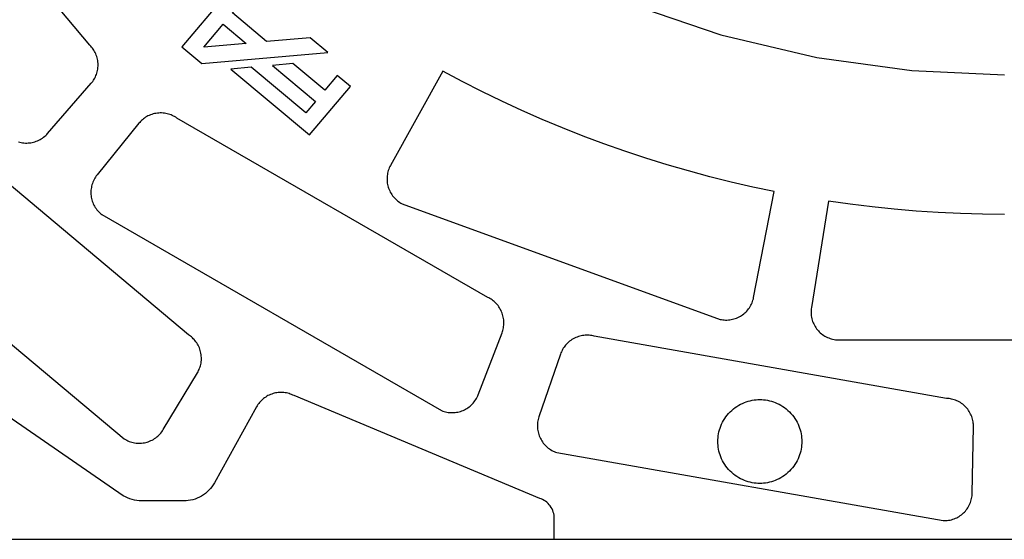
# Model space of a CAD drawing. Header units: inches. Extents: x -8.4 to 8.4, y -8.4 to 8.4.
# Tile 2 of 16: x -5.5 to 0, y -8.4 to -5.5. Entities that reach past the tile are written whole.
import ezdxf

# ---------------------------------------------------------------- set-up
doc = ezdxf.new("R2010")
doc.units = ezdxf.units.IN
doc.layers.get('0').update_dxf_attribs({"true_color": 0xc2ced6})

msp = doc.modelspace()

# ---------------------------------------------------------------- linework, layer by layer
for points in [[(-8.4251, -8.4251), (8.4251, -8.4251), (8.4251, 8.4251), (-8.4251, 8.4251), (-8.4251, -8.4251)], [(-5.71, -1.0566), (-5.5828, -1.5978), (-5.3992, -2.1375), (-5.1582, -2.6671), (-4.8604, -3.1776), (-4.5082, -3.6601), (-4.1061, -4.1061), (-3.6601, -4.5082), (-3.1776, -4.8604), (-2.6671, -5.1582), (-2.1375, -5.3992), (-1.5978, -5.5828), (-1.0566, -5.71), (-0.5218, -5.7835), (0, -5.8069)], [(-5.5517, -6.1854), (-5.544, -6.1875), (-5.5362, -6.1892), (-5.5285, -6.1905), (-5.5207, -6.1914), (-5.5129, -6.1919), (-5.5051, -6.192), (-5.4975, -6.1917), (-5.4898, -6.1911), (-5.4821, -6.1901), (-5.4745, -6.1887), (-5.4668, -6.1869), (-5.4592, -6.1847), (-5.4517, -6.1821), (-5.4444, -6.1792), (-5.4371, -6.1759), (-5.4301, -6.1722), (-5.4232, -6.1682), (-5.4166, -6.1638), (-5.4103, -6.1591), (-5.4042, -6.1542), (-5.3984, -6.149), (-5.3929, -6.1435), (-5.3877, -6.1378), (-5.1422, -5.8555), (-5.1378, -5.8501), (-5.1336, -5.8445), (-5.1295, -5.8386), (-5.1256, -5.8325), (-5.122, -5.826), (-5.1187, -5.8193), (-5.1156, -5.8124), (-5.1129, -5.8053), (-5.1104, -5.798), (-5.1083, -5.7904), (-5.1066, -5.7828), (-5.1053, -5.775), (-5.1043, -5.7671), (-5.1038, -5.7591), (-5.1036, -5.7512), (-5.1039, -5.7432), (-5.1045, -5.7352), (-5.1056, -5.7272), (-5.1071, -5.7194), (-5.1089, -5.7117), (-5.1111, -5.7041), (-5.1137, -5.6967), (-5.1166, -5.6895), (-5.1199, -5.6824), (-5.1234, -5.6757), (-5.1273, -5.6691), (-5.1314, -5.6629), (-5.1357, -5.6569), (-5.1402, -5.6512), (-5.1449, -5.6458), (-5.1498, -5.6407), (-6.4493, -4.0921)], [(-5.0282, -5.3166), (-4.9153, -5.4113), (-4.3939, -5.3657), (-4.6318, -5.6492), (-4.5188, -5.744), (-3.8098, -5.6819), (-3.9087, -5.5989), (-4.1546, -5.6204), (-4.3466, -5.4593), (-4.2344, -5.3256), (-4.3052, -5.2663), (-4.551, -5.2878), (-4.7431, -5.1267), (-4.6309, -4.993), (-4.7047, -4.931), (-5.0282, -5.3166)], [(-4.3988, -5.5215), (-4.269, -5.6304), (-4.5077, -5.6513), (-4.3988, -5.5215)], [(-4.3557, -5.7749), (-3.9127, -6.1466), (-3.6831, -5.873), (-3.7569, -5.8111), (-3.8274, -5.895), (-4.0069, -5.7443), (-4.1213, -5.7544), (-3.8796, -5.9572), (-3.9343, -6.0225), (-4.2414, -5.7649), (-4.3557, -5.7749)], [(-6.8793, -6.2454), (-4.9559, -7.8593), (-4.9493, -7.8632), (-4.9425, -7.8668), (-4.9355, -7.8701), (-4.9282, -7.8731), (-4.9208, -7.8758), (-4.9132, -7.878), (-4.9055, -7.8799), (-4.8977, -7.8814), (-4.8899, -7.8825), (-4.882, -7.8832), (-4.8741, -7.8835), (-4.8662, -7.8834), (-4.8584, -7.8829), (-4.8506, -7.8821), (-4.843, -7.8808), (-4.8355, -7.8792), (-4.8281, -7.8773), (-4.8207, -7.875), (-4.8134, -7.8722), (-4.8062, -7.8691), (-4.7991, -7.8657), (-4.7922, -7.8618), (-4.7855, -7.8577), (-4.7789, -7.8531), (-4.7727, -7.8483), (-4.7666, -7.8431), (-4.7609, -7.8377), (-4.7554, -7.832), (-4.7503, -7.8261), (-4.7455, -7.8199), (-4.741, -7.8136), (-4.7369, -7.8072), (-4.5443, -7.4865), (-4.5408, -7.4805), (-4.5376, -7.4742), (-4.5346, -7.4677), (-4.5319, -7.4609), (-4.5294, -7.4539), (-4.5273, -7.4467), (-4.5255, -7.4394), (-4.524, -7.4319), (-4.5229, -7.4242), (-4.5222, -7.4164), (-4.5218, -7.4086), (-4.5218, -7.4007), (-4.5223, -7.3927), (-4.5231, -7.3848), (-4.5244, -7.3768), (-4.526, -7.369), (-4.5281, -7.3612), (-4.5305, -7.3536), (-4.5333, -7.3461), (-4.5365, -7.3388), (-4.54, -7.3317), (-4.5439, -7.3249), (-4.5481, -7.3183), (-4.5525, -7.3119), (-4.5572, -7.3059), (-4.5621, -7.3001), (-4.5673, -7.2947), (-4.5726, -7.2895), (-4.578, -7.2847), (-4.5836, -7.2802), (-4.5893, -7.2761), (-4.5951, -7.2722), (-6.3686, -5.7831)], [(-1.418, -6.4402), (-1.5392, -6.4123), (-1.66, -6.3821), (-1.7803, -6.3496), (-1.9001, -6.3148), (-2.0192, -6.2777), (-2.1377, -6.2384), (-2.2554, -6.1968), (-2.3724, -6.153), (-2.4884, -6.107), (-2.6035, -6.0588), (-2.7176, -6.0085), (-2.8307, -5.956), (-2.9427, -5.9015), (-3.0535, -5.845), (-3.163, -5.7864), (-3.4572, -6.3181), (-3.4607, -6.3249), (-3.464, -6.332), (-3.4669, -6.3392), (-3.4695, -6.3467), (-3.4717, -6.3543), (-3.4735, -6.362), (-3.475, -6.3698), (-3.476, -6.3777), (-3.4767, -6.3857), (-3.4769, -6.3936), (-3.4768, -6.4016), (-3.4762, -6.4094), (-3.4753, -6.4173), (-3.474, -6.425), (-3.4723, -6.4325), (-3.4702, -6.44), (-3.4678, -6.4473), (-3.465, -6.4545), (-3.4619, -6.4617), (-3.4583, -6.4687), (-3.4544, -6.4756), (-3.4502, -6.4823), (-3.4456, -6.4888), (-3.4407, -6.495), (-3.4354, -6.501), (-3.4299, -6.5067), (-3.4241, -6.5122), (-3.4181, -6.5173), (-3.4118, -6.522), (-3.4053, -6.5265), (-3.3987, -6.5305), (-3.392, -6.5343), (-1.6017, -7.1859), (-1.5942, -7.1874), (-1.5865, -7.1885), (-1.5787, -7.1892), (-1.5708, -7.1896), (-1.5629, -7.1896), (-1.555, -7.1891), (-1.5471, -7.1883), (-1.5392, -7.1871), (-1.5314, -7.1855), (-1.5237, -7.1834), (-1.5162, -7.181), (-1.5087, -7.1783), (-1.5015, -7.1752), (-1.4945, -7.1717), (-1.4877, -7.168), (-1.4812, -7.1639), (-1.4748, -7.1595), (-1.4687, -7.1548), (-1.4627, -7.1498), (-1.457, -7.1444), (-1.4515, -7.1387), (-1.4463, -7.1327), (-1.4413, -7.1265), (-1.4367, -7.12), (-1.4324, -7.1132), (-1.4285, -7.1063), (-1.425, -7.0992), (-1.4218, -7.092), (-1.419, -7.0846), (-1.4165, -7.0772), (-1.4145, -7.0697), (-1.4129, -7.0622), (-1.2964, -6.4658), (-1.418, -6.4402)], [(-5.109, -6.3717), (-5.1137, -6.3778), (-5.1181, -6.3841), (-5.1223, -6.3907), (-5.1261, -6.3976), (-5.1296, -6.4047), (-5.1327, -6.4119), (-5.1355, -6.4194), (-5.1379, -6.427), (-5.1399, -6.4346), (-5.1415, -6.4424), (-5.1428, -6.4502), (-5.1436, -6.4581), (-5.144, -6.4659), (-5.1441, -6.4737), (-5.1437, -6.4815), (-5.143, -6.4891), (-5.142, -6.4967), (-5.1405, -6.5043), (-5.1386, -6.5119), (-5.1364, -6.5194), (-5.1338, -6.5269), (-5.1308, -6.5342), (-5.1274, -6.5414), (-5.1236, -6.5484), (-5.1196, -6.5552), (-5.1151, -6.5618), (-5.1104, -6.5682), (-5.1054, -6.5742), (-5.1, -6.58), (-5.0945, -6.5855), (-5.0887, -6.5907), (-5.0828, -6.5955), (-3.1705, -7.6996), (-3.1633, -7.7023), (-3.156, -7.7047), (-3.1485, -7.7068), (-3.1408, -7.7085), (-3.133, -7.7098), (-3.1251, -7.7107), (-3.1172, -7.7113), (-3.1093, -7.7114), (-3.1013, -7.7111), (-3.0934, -7.7105), (-3.0856, -7.7094), (-3.0778, -7.708), (-3.0702, -7.7061), (-3.0627, -7.704), (-3.0553, -7.7014), (-3.0482, -7.6986), (-3.0412, -7.6954), (-3.0344, -7.6918), (-3.0276, -7.6878), (-3.0211, -7.6835), (-3.0147, -7.6789), (-3.0085, -7.6739), (-3.0026, -7.6686), (-2.997, -7.663), (-2.9916, -7.6572), (-2.9865, -7.651), (-2.9818, -7.6447), (-2.9774, -7.6381), (-2.9734, -7.6314), (-2.9697, -7.6245), (-2.9664, -7.6175), (-2.9635, -7.6104), (-2.8294, -7.2611), (-2.8271, -7.2546), (-2.825, -7.2478), (-2.8232, -7.2409), (-2.8217, -7.2338), (-2.8205, -7.2265), (-2.8196, -7.2191), (-2.8191, -7.2115), (-2.819, -7.2039), (-2.8192, -7.1962), (-2.8198, -7.1884), (-2.8208, -7.1806), (-2.8222, -7.1728), (-2.824, -7.1651), (-2.8262, -7.1574), (-2.8288, -7.1499), (-2.8318, -7.1424), (-2.8351, -7.1352), (-2.8389, -7.1281), (-2.8429, -7.1212), (-2.8473, -7.1146), (-2.852, -7.1082), (-2.8569, -7.1021), (-2.8622, -7.0963), (-2.8676, -7.0909), (-2.8733, -7.0857), (-2.8791, -7.0809), (-2.8851, -7.0764), (-2.8912, -7.0723), (-2.8974, -7.0685), (-2.9037, -7.065), (-2.91, -7.0619), (-4.6608, -6.0511), (-4.6666, -6.0472), (-4.6728, -6.0434), (-4.6792, -6.04), (-4.6858, -6.0368), (-4.6927, -6.0338), (-4.6998, -6.0312), (-4.7071, -6.0288), (-4.7145, -6.0269), (-4.7221, -6.0252), (-4.7299, -6.024), (-4.7378, -6.0231), (-4.7457, -6.0226), (-4.7537, -6.0226), (-4.7616, -6.0229), (-4.7696, -6.0236), (-4.7775, -6.0248), (-4.7854, -6.0263), (-4.7931, -6.0282), (-4.8007, -6.0305), (-4.8082, -6.0332), (-4.8154, -6.0362), (-4.8225, -6.0396), (-4.8293, -6.0433), (-4.8358, -6.0472), (-4.8421, -6.0514), (-4.8481, -6.0559), (-4.8538, -6.0606), (-4.8592, -6.0654), (-4.8643, -6.0705), (-4.8691, -6.0756), (-4.8736, -6.0809), (-5.109, -6.3717)], [(-0.1243, -6.5933), (-0.2487, -6.5898), (-0.373, -6.5839), (-0.4972, -6.5757), (-0.6212, -6.5652), (-0.745, -6.5523), (-0.8685, -6.5371), (-0.9916, -6.5195), (-1.0878, -7.1195), (-1.0888, -7.1272), (-1.0894, -7.135), (-1.0897, -7.1428), (-1.0896, -7.1506), (-1.089, -7.1585), (-1.0881, -7.1664), (-1.0868, -7.1742), (-1.0851, -7.182), (-1.083, -7.1896), (-1.0805, -7.1972), (-1.0777, -7.2046), (-1.0744, -7.2118), (-1.0709, -7.2188), (-1.067, -7.2255), (-1.0629, -7.2321), (-1.0583, -7.2385), (-1.0535, -7.2446), (-1.0484, -7.2505), (-1.043, -7.2561), (-1.0374, -7.2614), (-1.0313, -7.2666), (-1.025, -7.2714), (-1.0185, -7.2759), (-1.0117, -7.2801), (-1.0048, -7.2839), (-0.9976, -7.2874), (-0.9903, -7.2905), (-0.9829, -7.2933), (-0.9755, -7.2956), (-0.9679, -7.2975), (-0.9603, -7.2991), (-0.9526, -7.3003), (0.9526, -7.3003)], [(0, -6.5945), (-0.1243, -6.5933)], [(-2.3101, -7.2802), (-2.317, -7.2786), (-2.324, -7.2772), (-2.3312, -7.2761), (-2.3385, -7.2753), (-2.346, -7.2749), (-2.3536, -7.2749), (-2.3612, -7.2752), (-2.3689, -7.2759), (-2.3766, -7.2769), (-2.3843, -7.2784), (-2.392, -7.2803), (-2.3996, -7.2825), (-2.4071, -7.2852), (-2.4145, -7.2882), (-2.4218, -7.2917), (-2.4288, -7.2954), (-2.4357, -7.2996), (-2.4423, -7.304), (-2.4486, -7.3088), (-2.4547, -7.3139), (-2.4605, -7.3192), (-2.466, -7.3247), (-2.4711, -7.3305), (-2.4759, -7.3365), (-2.4804, -7.3426), (-2.4845, -7.3488), (-2.4882, -7.3552), (-2.4917, -7.3616), (-2.4947, -7.368), (-2.4975, -7.3745), (-2.4999, -7.381), (-2.6217, -7.7348), (-2.624, -7.7421), (-2.626, -7.7496), (-2.6276, -7.7572), (-2.6288, -7.765), (-2.6297, -7.7728), (-2.6302, -7.7807), (-2.6302, -7.7887), (-2.6299, -7.7966), (-2.6292, -7.8045), (-2.628, -7.8124), (-2.6265, -7.8202), (-2.6246, -7.8278), (-2.6223, -7.8354), (-2.6197, -7.8427), (-2.6167, -7.8499), (-2.6135, -7.8568), (-2.6098, -7.8636), (-2.6059, -7.8702), (-2.6015, -7.8767), (-2.5969, -7.883), (-2.5919, -7.8891), (-2.5865, -7.895), (-2.5809, -7.9006), (-2.575, -7.9059), (-2.5688, -7.9109), (-2.5624, -7.9156), (-2.5557, -7.9199), (-2.5489, -7.9239), (-2.542, -7.9275), (-2.5349, -7.9308), (-2.5277, -7.9337), (-2.5204, -7.9362), (-0.3459, -8.3196), (-0.3382, -8.3197), (-0.3305, -8.3195), (-0.3227, -8.3188), (-0.3149, -8.3178), (-0.3072, -8.3164), (-0.2994, -8.3146), (-0.2918, -8.3124), (-0.2843, -8.3098), (-0.2769, -8.3068), (-0.2697, -8.3035), (-0.2627, -8.2998), (-0.2559, -8.2958), (-0.2493, -8.2915), (-0.2431, -8.2869), (-0.237, -8.282), (-0.2313, -8.2768), (-0.2259, -8.2714), (-0.2206, -8.2657), (-0.2157, -8.2597), (-0.211, -8.2534), (-0.2066, -8.2469), (-0.2025, -8.2401), (-0.1987, -8.2331), (-0.1953, -8.2259), (-0.1923, -8.2186), (-0.1896, -8.2111), (-0.1874, -8.2035), (-0.1855, -8.1958), (-0.184, -8.1881), (-0.1829, -8.1804), (-0.1822, -8.1727), (-0.1819, -8.165), (-0.1754, -7.7909), (-0.1754, -7.784), (-0.1757, -7.7769), (-0.1764, -7.7698), (-0.1774, -7.7626), (-0.1788, -7.7554), (-0.1805, -7.7481), (-0.1826, -7.7408), (-0.1851, -7.7336), (-0.188, -7.7264), (-0.1912, -7.7193), (-0.1948, -7.7123), (-0.1988, -7.7055), (-0.2031, -7.6989), (-0.2078, -7.6924), (-0.2128, -7.6862), (-0.2182, -7.6802), (-0.2238, -7.6745), (-0.2297, -7.6691), (-0.2359, -7.6641), (-0.2423, -7.6593), (-0.2488, -7.655), (-0.2556, -7.6509), (-0.2625, -7.6473), (-0.2695, -7.644), (-0.2765, -7.6411), (-0.2837, -7.6386), (-0.2908, -7.6364), (-0.298, -7.6346), (-0.3051, -7.6332), (-0.3122, -7.6321), (-0.3192, -7.6313), (-0.3261, -7.6308), (-2.3101, -7.2802)], [(-7.6772, -8.4252), (-2.535, -8.4252), (-2.535, -8.3071), (-2.5353, -8.2983), (-2.5363, -8.2893), (-2.5381, -8.2803), (-2.5405, -8.2714), (-2.5437, -8.2625), (-2.5477, -8.2538), (-2.5524, -8.2454), (-2.5577, -8.2374), (-2.5637, -8.2299), (-2.5703, -8.2229), (-2.5773, -8.2165), (-2.5848, -8.2107), (-2.5926, -8.2056), (-2.6007, -8.2013), (-2.6089, -8.1976), (-2.6172, -8.1946), (-4.0004, -7.6156), (-4.0072, -7.6123), (-4.0141, -7.6092), (-4.0212, -7.6065), (-4.0285, -7.6042), (-4.0285, -7.6042), (-4.0359, -7.6021), (-4.0433, -7.6005), (-4.0509, -7.5992), (-4.0584, -7.5983), (-4.066, -7.5977), (-4.0736, -7.5976), (-4.0813, -7.5977), (-4.0889, -7.5983), (-4.0964, -7.5992), (-4.1039, -7.6005), (-4.1114, -7.6022), (-4.1187, -7.6042), (-4.126, -7.6065), (-4.1331, -7.6092), (-4.1401, -7.6123), (-4.1469, -7.6156), (-4.1536, -7.6194), (-4.16, -7.6234), (-4.1663, -7.6277), (-4.1723, -7.6323), (-4.1782, -7.6373), (-4.1838, -7.6425), (-4.1891, -7.6479), (-4.1941, -7.6537), (-4.1942, -7.6537), (-4.1989, -7.6596), (-4.2034, -7.6658), (-4.2075, -7.6721), (-4.2114, -7.6787), (-4.4489, -8.1073), (-4.4554, -8.1181), (-4.4626, -8.1286), (-4.4706, -8.1388), (-4.4794, -8.1485), (-4.4889, -8.1577), (-4.4991, -8.1663), (-4.5099, -8.1742), (-4.5212, -8.1814), (-4.5329, -8.1878), (-4.5451, -8.1934), (-4.5576, -8.1981), (-4.5702, -8.202), (-4.583, -8.2049), (-4.5958, -8.207), (-4.6085, -8.2083), (-4.6211, -8.2087), (-4.8591, -8.2087), (-4.8724, -8.2082), (-4.8858, -8.2068), (-4.8991, -8.2046), (-4.9122, -8.2013), (-4.9252, -8.1972), (-4.9377, -8.1923), (-4.9499, -8.1865), (-4.9615, -8.1799), (-5.8745, -7.5511)], [(-1.1417, -7.874), (-1.142, -7.8846), (-1.1427, -7.8952), (-1.1439, -7.9061), (-1.1457, -7.917), (-1.148, -7.928), (-1.1509, -7.939), (-1.1543, -7.95), (-1.1583, -7.961), (-1.1629, -7.9718), (-1.1681, -7.9825), (-1.1739, -7.993), (-1.1802, -8.0033), (-1.1871, -8.0133), (-1.1946, -8.0229), (-1.2025, -8.0322), (-1.2109, -8.0411), (-1.2198, -8.0495), (-1.2291, -8.0574), (-1.2387, -8.0648), (-1.2487, -8.0717), (-1.259, -8.0781), (-1.2695, -8.0839), (-1.2802, -8.089), (-1.291, -8.0937), (-1.3019, -8.0977), (-1.313, -8.1011), (-1.324, -8.104), (-1.335, -8.1063), (-1.3459, -8.1081), (-1.3567, -8.1093), (-1.3674, -8.11), (-1.378, -8.1102), (-1.3885, -8.11), (-1.3992, -8.1093), (-1.41, -8.1081), (-1.4209, -8.1063), (-1.4319, -8.104), (-1.443, -8.1011), (-1.454, -8.0977), (-1.4649, -8.0937), (-1.4758, -8.089), (-1.4864, -8.0839), (-1.497, -8.0781), (-1.5072, -8.0717), (-1.5172, -8.0648), (-1.5268, -8.0574), (-1.5361, -8.0495), (-1.545, -8.0411), (-1.5534, -8.0322), (-1.5613, -8.0229), (-1.5688, -8.0133), (-1.5757, -8.0033), (-1.582, -7.993), (-1.5878, -7.9825), (-1.593, -7.9718), (-1.5976, -7.961), (-1.6016, -7.95), (-1.6051, -7.939), (-1.6079, -7.928), (-1.6102, -7.917), (-1.612, -7.9061), (-1.6132, -7.8952), (-1.6139, -7.8846), (-1.6142, -7.874), (-1.6139, -7.8635), (-1.6132, -7.8528), (-1.612, -7.842), (-1.6102, -7.831), (-1.6079, -7.82), (-1.6051, -7.809), (-1.6016, -7.798), (-1.5976, -7.7871), (-1.593, -7.7762), (-1.5878, -7.7655), (-1.582, -7.755), (-1.5757, -7.7448), (-1.5688, -7.7348), (-1.5613, -7.7251), (-1.5534, -7.7159), (-1.545, -7.707), (-1.5361, -7.6986), (-1.5268, -7.6906), (-1.5172, -7.6832), (-1.5072, -7.6763), (-1.497, -7.67), (-1.4864, -7.6642), (-1.4758, -7.659), (-1.4649, -7.6544), (-1.454, -7.6504), (-1.443, -7.6469), (-1.4319, -7.644), (-1.4209, -7.6417), (-1.41, -7.64), (-1.3992, -7.6388), (-1.3885, -7.638), (-1.378, -7.6378), (-1.3674, -7.638), (-1.3567, -7.6388), (-1.3459, -7.64), (-1.335, -7.6417), (-1.324, -7.644), (-1.313, -7.6469), (-1.3019, -7.6504), (-1.291, -7.6544), (-1.2802, -7.659), (-1.2695, -7.6642), (-1.259, -7.67), (-1.2487, -7.6763), (-1.2387, -7.6832), (-1.2291, -7.6906), (-1.2198, -7.6986), (-1.2109, -7.707), (-1.2025, -7.7159), (-1.1946, -7.7251), (-1.1871, -7.7348), (-1.1802, -7.7448), (-1.1739, -7.755), (-1.1681, -7.7655), (-1.1629, -7.7762), (-1.1583, -7.7871), (-1.1543, -7.798), (-1.1509, -7.809), (-1.148, -7.82), (-1.1457, -7.831), (-1.1439, -7.842), (-1.1427, -7.8528), (-1.142, -7.8635), (-1.1417, -7.874)]]:
    msp.add_lwpolyline(points)

doc.saveas('drawing.dxf')
